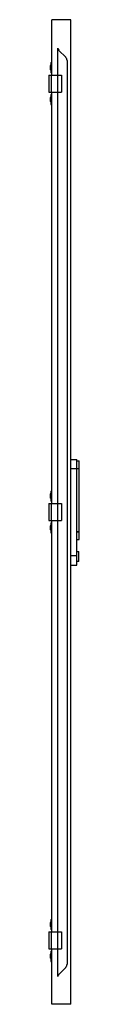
# Model space of a CAD drawing. Header units: millimetres. Extents: x 803 to 863, y 187 to 2112.
import ezdxf

# ---------------------------------------------------------------- set-up
doc = ezdxf.new("R2010")
doc.units = ezdxf.units.MM
doc.header["$LTSCALE"] = 149.443689
doc.layers.get('0').update_dxf_attribs({"linetype": 'CONTINUOUS'})
doc.layers.add('INTFCLR_6660', color=7, linetype='CONTINUOUS')

msp = doc.modelspace()

# ---------------------------------------------------------------- linework, layer by layer
at = {"color": 7}
for p, q in [((809.1, 2003.1), (809.1, 2111.6)), ((846.3, 2111.6), (809.1, 2111.6)), ((846.3, 186.6), (846.3, 2111.6)), ((805.9, 2021.8), (805.9, 2013.5)), ((807.1, 2021.8), (805.9, 2021.8)), ((807.1, 2027.6), (807.1, 2007.6)), ((807.1, 2027.6), (809.1, 2027.6)), ((803, 2003.1), (803, 1970.1)), ((803, 2003.1), (828.3, 2003.1)), ((807.1, 2013.5), (805.9, 2013.5)), ((809.1, 2007.6), (807.1, 2007.6)), ((808.1, 2003.1), (808.1, 1970.1)), ((828.3, 2003.1), (828.3, 1970.1)), ((803, 1970.1), (828.3, 1970.1)), ((807.1, 1965.6), (807.1, 1945.6)), ((807.1, 1965.6), (809.1, 1965.6)), ((809.1, 1165.6), (809.1, 1970.1)), ((805.9, 1959.8), (805.9, 1951.5)), ((807.1, 1959.8), (805.9, 1959.8)), ((807.1, 1951.5), (805.9, 1951.5)), ((807.1, 1945.6), (809.1, 1945.6)), ((846.3, 1251.9), (858.3, 1251.9)), ((858.3, 1045.4), (858.3, 1251.9)), ((862.9, 1233.4), (846.3, 1233.4)), ((858.3, 1248.9), (862.9, 1248.9)), ((862.9, 1095.4), (862.9, 1248.9)), ((805.9, 1184.3), (805.9, 1176)), ((807.1, 1184.3), (805.9, 1184.3)), ((807.1, 1176), (805.9, 1176)), ((807.1, 1190.1), (807.1, 1170.1)), ((807.1, 1190.1), (809.1, 1190.1)), ((803, 1165.6), (803, 1132.6)), ((803, 1165.6), (828.3, 1165.6)), ((809.1, 1170.1), (807.1, 1170.1)), ((808.1, 1165.6), (808.1, 1132.6)), ((828.3, 1165.6), (828.3, 1132.6)), ((803, 1132.6), (828.3, 1132.6)), ((805.9, 1122.3), (805.9, 1114)), ((807.1, 1122.3), (805.9, 1122.3)), ((807.1, 1128.1), (807.1, 1108.1)), ((807.1, 1128.1), (809.1, 1128.1)), ((809.1, 328.1), (809.1, 1132.6)), ((807.1, 1114), (805.9, 1114)), ((807.1, 1108.1), (809.1, 1108.1)), ((858.3, 1110.8), (862.9, 1110.8)), ((858.3, 1110.3), (862.9, 1110.3)), ((858.3, 1095.4), (862.9, 1095.4)), ((846.3, 1063.9), (858.3, 1063.9)), ((858.3, 1072.1), (861.7, 1072.1)), ((861.7, 1052.6), (861.7, 1072.1)), ((846.3, 1045.4), (858.3, 1045.4)), ((861.7, 1052.6), (858.3, 1052.6)), ((807.1, 346.8), (805.9, 346.8)), ((805.9, 346.8), (805.9, 338.5)), ((807.1, 352.6), (809.1, 352.6)), ((807.1, 352.6), (807.1, 332.6)), ((803, 328.1), (828.3, 328.1)), ((803, 328.1), (803, 295.1)), ((807.1, 338.5), (805.9, 338.5)), ((809.1, 332.6), (807.1, 332.6)), ((808.1, 328.1), (808.1, 295.1)), ((828.3, 328.1), (828.3, 295.1)), ((803, 295.1), (828.3, 295.1)), ((807.1, 290.6), (809.1, 290.6)), ((807.1, 290.6), (807.1, 270.6)), ((809.1, 186.6), (809.1, 295.1)), ((807.1, 284.8), (805.9, 284.8)), ((805.9, 284.8), (805.9, 276.5)), ((807.1, 276.5), (805.9, 276.5)), ((807.1, 270.6), (809.1, 270.6)), ((846.3, 186.6), (809.1, 186.6))]:
    msp.add_line(p, q, dxfattribs=at)
at = {"layer": 'INTFCLR_6660', "color": 7}
for p, q in [((820.9, 240.9), (820.9, 2056)), ((821, 240.7), (821, 2056.2)), ((822.8, 2051.7), (836.4, 2038.1)), ((839, 2031.7), (839, 265.2)), ((836.4, 258.8), (822.8, 245.2))]:
    msp.add_line(p, q, dxfattribs=at)
for centre, radius, start, end in [((827, 2056), 6, 179.439, 225), ((830, 2031.7), 9, 0.0003, 45.0005), ((830, 265.2), 9, 315.0003, 0.0005), ((827, 241), 6, 135, 180.561)]:
    msp.add_arc(centre, radius, start, end, dxfattribs=at)

doc.saveas('drawing.dxf')
